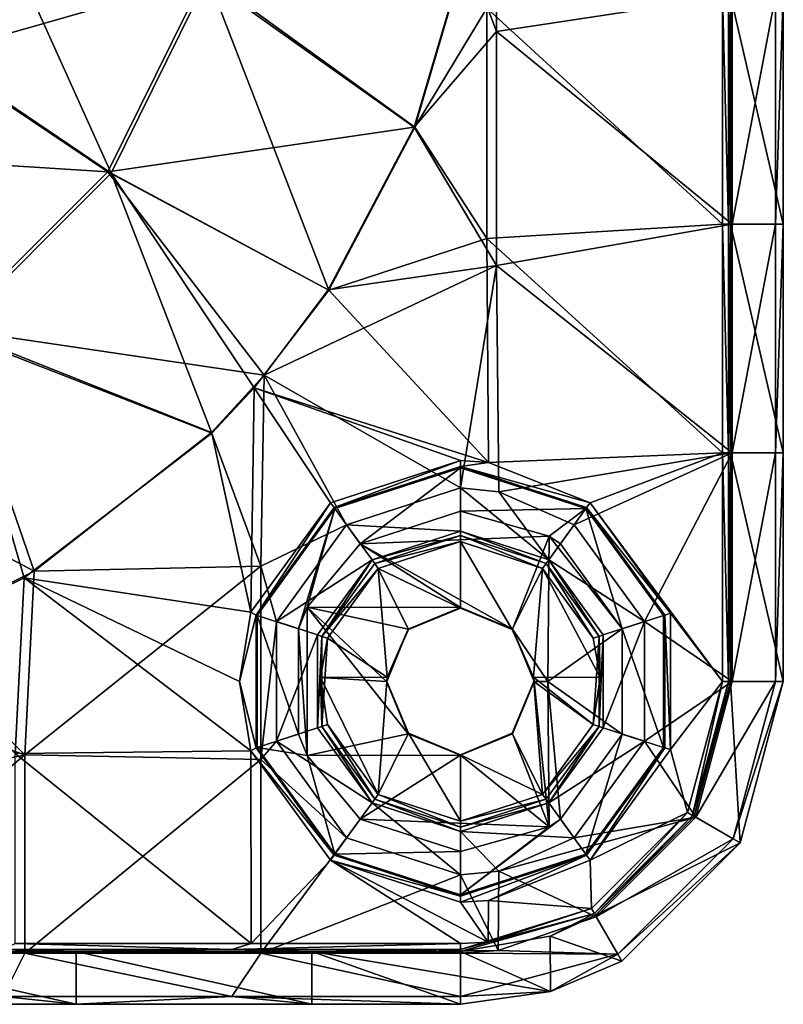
# Model space of a CAD drawing. Extents: x -85 to 85, y -85 to 85.
# Tile 9 of 14: x 59 to 85, y -85 to -51. Entities that reach past the tile are written whole.
import ezdxf

# ---------------------------------------------------------------- set-up
doc = ezdxf.new("R2010")
doc.units = 0
doc.header["$LTSCALE"] = 159.143519
for name, color, linetype in [('1', 7, 'CONTINUOUS'), ('103', 7, 'CONTINUOUS'), ('106', 7, 'CONTINUOUS'), ('11', 7, 'CONTINUOUS'), ('110', 7, 'CONTINUOUS'), ('111', 7, 'CONTINUOUS'), ('114', 7, 'CONTINUOUS'), ('118', 7, 'CONTINUOUS'), ('121', 7, 'CONTINUOUS'), ('122', 7, 'CONTINUOUS'), ('123', 7, 'CONTINUOUS'), ('129', 7, 'CONTINUOUS'), ('13', 7, 'CONTINUOUS'), ('130', 7, 'CONTINUOUS'), ('131', 7, 'CONTINUOUS'), ('2', 7, 'CONTINUOUS'), ('21', 7, 'CONTINUOUS'), ('3', 7, 'CONTINUOUS'), ('51', 7, 'CONTINUOUS'), ('52', 7, 'CONTINUOUS'), ('55', 7, 'CONTINUOUS'), ('56', 7, 'CONTINUOUS'), ('57', 7, 'CONTINUOUS'), ('68', 7, 'CONTINUOUS'), ('73', 7, 'CONTINUOUS'), ('74', 7, 'CONTINUOUS'), ('83', 7, 'CONTINUOUS'), ('84', 7, 'CONTINUOUS'), ('91', 7, 'CONTINUOUS'), ('92', 7, 'CONTINUOUS'), ('95', 7, 'CONTINUOUS'), ('96', 7, 'CONTINUOUS')]:
    doc.layers.add(name, color=color, linetype=linetype)

msp = doc.modelspace()

# ---------------------------------------------------------------- linework, layer by layer
at = {"layer": '1', "color": 7, "linetype": 'CONTINUOUS'}
for points in [[(85, -50.632), (85, -58.421), (83.2, -50.632), (85, -50.632)], [(83.2, -50.632), (85, -58.421), (83.2, -58.421), (83.2, -50.632)], [(85, -58.421), (85, -66.211), (83.2, -58.421), (85, -58.421)], [(83.2, -58.421), (85, -66.211), (83.2, -66.211), (83.2, -58.421)], [(85, -66.211), (85, -74), (83.2, -66.211), (85, -66.211)], [(83.2, -66.211), (85, -74), (83.2, -74), (83.2, -66.211)], [(70.59, -69.308), (74, -68.2), (77.022, -69.049), (70.59, -69.308)], [(75.779, -72.219), (70.59, -69.308), (77.022, -69.049), (75.779, -72.219)], [(76.974, -74), (75.779, -72.219), (77.022, -69.049), (76.974, -74)], [(76.974, -74), (77.022, -69.049), (79.516, -72.208), (76.974, -74)], [(77.022, -69.049), (77.41, -69.308), (79.516, -72.208), (77.022, -69.049)], [(70.59, -69.308), (74, -71.483), (68.778, -71.476), (70.59, -69.308)], [(75.779, -72.219), (74, -71.483), (70.59, -69.308), (75.779, -72.219)], [(68.778, -71.476), (68.778, -76.524), (68.484, -72.208), (68.778, -71.476)], [(71.483, -74), (72.221, -75.781), (68.778, -71.476), (71.483, -74)], [(68.778, -71.476), (72.221, -75.781), (68.778, -76.524), (68.778, -71.476)], [(72.221, -72.219), (71.483, -74), (68.778, -71.476), (72.221, -72.219)], [(74, -71.483), (72.221, -72.219), (68.778, -71.476), (74, -71.483)], [(68.778, -76.524), (68.484, -75.792), (68.484, -72.208), (68.778, -76.524)], [(76.517, -74), (75.779, -72.219), (76.974, -74), (76.517, -74)], [(79.516, -75.792), (76.974, -74), (79.516, -72.208), (79.516, -75.792)], [(75.779, -75.781), (76.517, -74), (77.022, -78.951), (75.779, -75.781)], [(77.022, -78.951), (76.517, -74), (76.974, -74), (77.022, -78.951)], [(77.022, -78.951), (76.974, -74), (77.41, -78.692), (77.022, -78.951)], [(77.41, -78.692), (76.974, -74), (79.516, -75.792), (77.41, -78.692)], [(81.967, -78.601), (83.2, -74), (83.526, -79.501), (81.967, -78.601)], [(83.2, -74), (85, -74), (83.526, -79.501), (83.2, -74)], [(72.221, -75.781), (74, -76.517), (68.778, -76.524), (72.221, -75.781)], [(74, -76.517), (75.779, -75.781), (77.022, -78.951), (74, -76.517)], [(68.778, -76.524), (74, -76.517), (70.59, -78.692), (68.778, -76.524)], [(70.59, -78.692), (74, -76.517), (77.022, -78.951), (70.59, -78.692)], [(74, -79.8), (70.59, -78.692), (77.022, -78.951), (74, -79.8)], [(78.601, -81.967), (81.967, -78.601), (83.526, -79.501), (78.601, -81.967)], [(79.501, -83.526), (78.601, -81.967), (83.526, -79.501), (79.501, -83.526)], [(77.055, -82.678), (78.601, -81.967), (79.501, -83.526), (77.055, -82.678)], [(77.055, -82.678), (77.074, -84.562), (74, -83.2), (77.055, -82.678)], [(77.074, -84.562), (77.055, -82.678), (79.501, -83.526), (77.074, -84.562)], [(52.873, -85), (52.873, -83.2), (60.907, -85), (52.873, -85)], [(60.907, -85), (52.873, -83.2), (60.907, -83.2), (60.907, -85)], [(60.907, -85), (60.907, -83.2), (68.94, -85), (60.907, -85)], [(68.94, -85), (60.907, -83.2), (68.94, -83.2), (68.94, -85)], [(68.94, -85), (68.94, -83.2), (74, -85), (68.94, -85)], [(74, -85), (68.94, -83.2), (77.074, -84.562), (74, -85)], [(77.074, -84.562), (68.94, -83.2), (74, -83.2), (77.074, -84.562)]]:
    msp.add_3dface(points, dxfattribs=at)
at = {"layer": '103', "color": 7, "linetype": 'CONTINUOUS'}
for points in [[(85, -58.421), (85, -50.632), (84.733, -58.421, 5.102), (85, -58.421)], [(84.733, -58.421, 5.102), (85, -50.632), (84.733, -50.632, 5.102), (84.733, -58.421, 5.102)], [(85, -66.211), (85, -58.421), (84.733, -66.211, 5.102), (85, -66.211)], [(84.733, -66.211, 5.102), (85, -58.421), (84.733, -58.421, 5.102), (84.733, -66.211, 5.102)], [(85, -74), (85, -66.211), (84.733, -74, 5.102), (85, -74)], [(84.733, -74, 5.102), (85, -66.211), (84.733, -66.211, 5.102), (84.733, -74, 5.102)]]:
    msp.add_3dface(points, dxfattribs=at)
at = {"layer": '106', "color": 7, "linetype": 'CONTINUOUS'}
for points in [[(52.873, -85), (60.907, -85), (58.421, -84.733, 5.102), (52.873, -85)], [(58.421, -84.733, 5.102), (60.907, -85), (66.211, -84.733, 5.102), (58.421, -84.733, 5.102)], [(60.907, -85), (68.94, -85), (66.211, -84.733, 5.102), (60.907, -85)], [(68.94, -85), (74, -85), (66.211, -84.733, 5.102), (68.94, -85)], [(66.211, -84.733, 5.102), (74, -85), (74, -84.733, 5.102), (66.211, -84.733, 5.102)]]:
    msp.add_3dface(points, dxfattribs=at)
at = {"layer": '11', "color": 7, "linetype": 'CONTINUOUS'}
for points in [[(56.051, -52.653, 11.025), (65.26, -50.017, 7.549), (58.301, -48.322, 11.025), (56.051, -52.653, 11.025)], [(72.429, -55.115, 6.5), (74.201, -49.098, 6.5), (65.26, -50.017, 7.549), (72.429, -55.115, 6.5)], [(61.987, -56.635, 7.549), (65.26, -50.017, 7.549), (56.051, -52.653, 11.025), (61.987, -56.635, 7.549)], [(61.987, -56.635, 7.549), (72.429, -55.115, 6.5), (65.26, -50.017, 7.549), (61.987, -56.635, 7.549)], [(52.653, -56.051, 11.025), (61.987, -56.635, 7.549), (56.051, -52.653, 11.025), (52.653, -56.051, 11.025)], [(69.499, -60.663, 6.5), (72.429, -55.115, 6.5), (61.987, -56.635, 7.549), (69.499, -60.663, 6.5)], [(56.635, -61.987, 7.549), (61.987, -56.635, 7.549), (52.653, -56.051, 11.025), (56.635, -61.987, 7.549)], [(56.635, -61.987, 7.549), (67.318, -63.571, 6.5), (61.987, -56.635, 7.549), (56.635, -61.987, 7.549)], [(67.318, -63.571, 6.5), (69.499, -60.663, 6.5), (61.987, -56.635, 7.549), (67.318, -63.571, 6.5)], [(50.017, -65.26, 7.549), (59.487, -70.243, 6.5), (56.635, -61.987, 7.549), (50.017, -65.26, 7.549)], [(65.524, -65.524, 6.5), (67.318, -63.571, 6.5), (56.635, -61.987, 7.549), (65.524, -65.524, 6.5)], [(59.487, -70.243, 6.5), (65.524, -65.524, 6.5), (56.635, -61.987, 7.549), (59.487, -70.243, 6.5)], [(55.115, -72.429, 6.5), (59.487, -70.243, 6.5), (50.017, -65.26, 7.549), (55.115, -72.429, 6.5)]]:
    msp.add_3dface(points, dxfattribs=at)
at = {"layer": '110', "color": 7, "linetype": 'CONTINUOUS'}
for points in [[(83.526, -79.501), (85, -74), (83.295, -79.366, 5.102), (83.526, -79.501)], [(85, -74), (84.733, -74, 5.102), (83.295, -79.366, 5.102), (85, -74)], [(79.366, -83.295, 5.102), (83.526, -79.501), (83.295, -79.366, 5.102), (79.366, -83.295, 5.102)], [(79.501, -83.526), (83.526, -79.501), (79.366, -83.295, 5.102), (79.501, -83.526)], [(74, -84.733, 5.102), (77.074, -84.562), (79.366, -83.295, 5.102), (74, -84.733, 5.102)], [(77.074, -84.562), (79.501, -83.526), (79.366, -83.295, 5.102), (77.074, -84.562)], [(74, -85), (77.074, -84.562), (74, -84.733, 5.102), (74, -85)]]:
    msp.add_3dface(points, dxfattribs=at)
at = {"layer": '111', "color": 7, "linetype": 'CONTINUOUS'}
for points in [[(83.2, -50.632), (83.2, -58.421), (83.132, -50.632, 3.9), (83.2, -50.632)], [(83.132, -50.632, 3.9), (83.2, -58.421), (83.132, -58.421, 3.9), (83.132, -50.632, 3.9)], [(83.2, -58.421), (83.2, -66.211), (83.132, -58.421, 3.9), (83.2, -58.421)], [(83.132, -58.421, 3.9), (83.2, -66.211), (83.132, -66.211, 3.9), (83.132, -58.421, 3.9)], [(83.2, -66.211), (83.2, -74), (83.132, -66.211, 3.9), (83.2, -66.211)], [(83.2, -74), (83.132, -74, 3.9), (83.132, -66.211, 3.9), (83.2, -74)]]:
    msp.add_3dface(points, dxfattribs=at)
at = {"layer": '114', "color": 7, "linetype": 'CONTINUOUS'}
for points in [[(60.907, -83.2), (52.873, -83.2), (58.421, -83.132, 3.9), (60.907, -83.2)], [(66.211, -83.132, 3.9), (60.907, -83.2), (58.421, -83.132, 3.9), (66.211, -83.132, 3.9)], [(68.94, -83.2), (60.907, -83.2), (66.211, -83.132, 3.9), (68.94, -83.2)], [(74, -83.132, 3.9), (68.94, -83.2), (66.211, -83.132, 3.9), (74, -83.132, 3.9)], [(74, -83.2), (68.94, -83.2), (74, -83.132, 3.9), (74, -83.2)]]:
    msp.add_3dface(points, dxfattribs=at)
at = {"layer": '118', "color": 7, "linetype": 'CONTINUOUS'}
for points in [[(83.132, -74, 3.9), (81.967, -78.601), (81.908, -78.566, 3.9), (83.132, -74, 3.9)], [(83.2, -74), (81.967, -78.601), (83.132, -74, 3.9), (83.2, -74)], [(81.908, -78.566, 3.9), (78.601, -81.967), (78.566, -81.908, 3.9), (81.908, -78.566, 3.9)], [(81.967, -78.601), (78.601, -81.967), (81.908, -78.566, 3.9), (81.967, -78.601)], [(77.055, -82.678), (74, -83.2), (78.566, -81.908, 3.9), (77.055, -82.678)], [(74, -83.2), (74, -83.132, 3.9), (78.566, -81.908, 3.9), (74, -83.2)], [(78.601, -81.967), (77.055, -82.678), (78.566, -81.908, 3.9), (78.601, -81.967)]]:
    msp.add_3dface(points, dxfattribs=at)
at = {"layer": '121', "color": 7, "linetype": 'CONTINUOUS'}
for points in [[(83.259, -50.632, 6.5), (83.259, -58.421, 6.5), (84.733, -50.632, 5.102), (83.259, -50.632, 6.5)], [(83.259, -58.421, 6.5), (84.733, -58.421, 5.102), (84.733, -50.632, 5.102), (83.259, -58.421, 6.5)], [(83.259, -58.421, 6.5), (83.259, -66.211, 6.5), (84.733, -58.421, 5.102), (83.259, -58.421, 6.5)], [(83.259, -66.211, 6.5), (84.733, -66.211, 5.102), (84.733, -58.421, 5.102), (83.259, -66.211, 6.5)], [(83.259, -66.211, 6.5), (83.259, -74, 6.5), (84.733, -66.211, 5.102), (83.259, -66.211, 6.5)], [(83.259, -74, 6.5), (84.733, -74, 5.102), (84.733, -66.211, 5.102), (83.259, -74, 6.5)]]:
    msp.add_3dface(points, dxfattribs=at)
at = {"layer": '122', "color": 7, "linetype": 'CONTINUOUS'}
for points in [[(83.259, -74, 6.5), (82.019, -78.63, 6.5), (84.733, -74, 5.102), (83.259, -74, 6.5)], [(84.733, -74, 5.102), (82.019, -78.63, 6.5), (83.295, -79.366, 5.102), (84.733, -74, 5.102)], [(82.019, -78.63, 6.5), (78.63, -82.019, 6.5), (83.295, -79.366, 5.102), (82.019, -78.63, 6.5)], [(78.63, -82.019, 6.5), (79.366, -83.295, 5.102), (83.295, -79.366, 5.102), (78.63, -82.019, 6.5)], [(78.63, -82.019, 6.5), (75.288, -83.169, 6.5), (79.366, -83.295, 5.102), (78.63, -82.019, 6.5)], [(75.288, -83.169, 6.5), (74, -83.259, 6.5), (79.366, -83.295, 5.102), (75.288, -83.169, 6.5)], [(74, -83.259, 6.5), (74, -84.733, 5.102), (79.366, -83.295, 5.102), (74, -83.259, 6.5)]]:
    msp.add_3dface(points, dxfattribs=at)
at = {"layer": '123', "color": 7, "linetype": 'CONTINUOUS'}
for points in [[(59.166, -83.259, 6.5), (51.132, -83.259, 6.5), (58.421, -84.733, 5.102), (59.166, -83.259, 6.5)], [(59.166, -83.259, 6.5), (58.421, -84.733, 5.102), (66.211, -84.733, 5.102), (59.166, -83.259, 6.5)], [(67.2, -83.259, 6.5), (59.166, -83.259, 6.5), (66.211, -84.733, 5.102), (67.2, -83.259, 6.5)], [(67.2, -83.259, 6.5), (66.211, -84.733, 5.102), (74, -84.733, 5.102), (67.2, -83.259, 6.5)], [(74, -83.259, 6.5), (67.2, -83.259, 6.5), (74, -84.733, 5.102), (74, -83.259, 6.5)]]:
    msp.add_3dface(points, dxfattribs=at)
at = {"layer": '129', "color": 7, "linetype": 'CONTINUOUS'}
for points in [[(82.928, -58.421, 4.1), (82.928, -50.632, 4.1), (83.132, -58.421, 3.9), (82.928, -58.421, 4.1)], [(82.928, -50.632, 4.1), (83.132, -50.632, 3.9), (83.132, -58.421, 3.9), (82.928, -50.632, 4.1)], [(82.928, -66.211, 4.1), (82.928, -58.421, 4.1), (83.132, -66.211, 3.9), (82.928, -66.211, 4.1)], [(82.928, -58.421, 4.1), (83.132, -58.421, 3.9), (83.132, -66.211, 3.9), (82.928, -58.421, 4.1)], [(82.928, -74, 4.1), (82.928, -66.211, 4.1), (83.132, -74, 3.9), (82.928, -74, 4.1)], [(83.132, -74, 3.9), (82.928, -66.211, 4.1), (83.132, -66.211, 3.9), (83.132, -74, 3.9)]]:
    msp.add_3dface(points, dxfattribs=at)
at = {"layer": '13', "color": 7, "linetype": 'CONTINUOUS'}
for points in [[(72.449, -55.123, 4.1), (74.224, -49.094, 4.1), (74.903, -51.061, 4.1), (72.449, -55.123, 4.1)], [(82.928, -58.421, 4.1), (74.903, -51.061, 4.1), (82.928, -50.632, 4.1), (82.928, -58.421, 4.1)], [(74.903, -58.916, 4.1), (72.449, -55.123, 4.1), (74.903, -51.061, 4.1), (74.903, -58.916, 4.1)], [(74.903, -58.916, 4.1), (74.903, -51.061, 4.1), (82.928, -58.421, 4.1), (74.903, -58.916, 4.1)], [(69.516, -60.675, 4.1), (72.449, -55.123, 4.1), (74.903, -58.916, 4.1), (69.516, -60.675, 4.1)], [(82.928, -66.211, 4.1), (74.903, -58.916, 4.1), (82.928, -58.421, 4.1), (82.928, -66.211, 4.1)], [(74.963, -66.54, 4.1), (69.516, -60.675, 4.1), (74.903, -58.916, 4.1), (74.963, -66.54, 4.1)], [(74.963, -66.54, 4.1), (74.903, -58.916, 4.1), (82.928, -66.211, 4.1), (74.963, -66.54, 4.1)], [(66.976, -64.002, 4.1), (69.516, -60.675, 4.1), (74.963, -66.54, 4.1), (66.976, -64.002, 4.1)], [(66.976, -64.002, 4.1), (66.859, -71.639, 4.1), (65.538, -65.538, 4.1), (66.976, -64.002, 4.1)], [(66.859, -71.639, 4.1), (66.976, -64.002, 4.1), (69.579, -67.915, 4.1), (66.859, -71.639, 4.1)], [(69.579, -67.915, 4.1), (66.976, -64.002, 4.1), (74, -66.478, 4.1), (69.579, -67.915, 4.1)], [(74, -66.478, 4.1), (66.976, -64.002, 4.1), (74.963, -66.54, 4.1), (74, -66.478, 4.1)], [(66.859, -71.639, 4.1), (59.142, -70.471, 4.1), (65.538, -65.538, 4.1), (66.859, -71.639, 4.1)], [(78.421, -67.915, 4.1), (74.963, -66.54, 4.1), (82.928, -66.211, 4.1), (78.421, -67.915, 4.1)], [(82.928, -74, 4.1), (78.421, -67.915, 4.1), (82.928, -66.211, 4.1), (82.928, -74, 4.1)], [(81.153, -71.676, 4.1), (78.421, -67.915, 4.1), (82.928, -74, 4.1), (81.153, -71.676, 4.1)], [(58.835, -76.457, 4.1), (55.123, -72.449, 4.1), (59.142, -70.471, 4.1), (58.835, -76.457, 4.1)], [(58.835, -76.457, 4.1), (59.142, -70.471, 4.1), (66.859, -76.361, 4.1), (58.835, -76.457, 4.1)], [(59.142, -70.471, 4.1), (66.859, -71.639, 4.1), (66.478, -74, 4.1), (59.142, -70.471, 4.1)], [(66.859, -76.361, 4.1), (59.142, -70.471, 4.1), (66.478, -74, 4.1), (66.859, -76.361, 4.1)], [(81.153, -76.324, 4.1), (81.153, -71.676, 4.1), (82.928, -74, 4.1), (81.153, -76.324, 4.1)], [(81.732, -78.464, 4.1), (81.153, -76.324, 4.1), (82.928, -74, 4.1), (81.732, -78.464, 4.1)], [(66.869, -82.928, 4.1), (58.835, -76.457, 4.1), (66.859, -76.361, 4.1), (66.869, -82.928, 4.1)], [(58.835, -82.928, 4.1), (58.835, -76.457, 4.1), (66.869, -82.928, 4.1), (58.835, -82.928, 4.1)], [(66.869, -82.928, 4.1), (66.859, -76.361, 4.1), (69.579, -80.085, 4.1), (66.869, -82.928, 4.1)], [(78.421, -80.085, 4.1), (81.153, -76.324, 4.1), (81.732, -78.464, 4.1), (78.421, -80.085, 4.1)], [(78.464, -81.732, 4.1), (78.421, -80.085, 4.1), (81.732, -78.464, 4.1), (78.464, -81.732, 4.1)], [(66.869, -82.928, 4.1), (69.579, -80.085, 4.1), (74, -82.928, 4.1), (66.869, -82.928, 4.1)], [(74, -81.522, 4.1), (74.944, -82.878, 4.1), (69.579, -80.085, 4.1), (74, -81.522, 4.1)], [(69.579, -80.085, 4.1), (74.944, -82.878, 4.1), (74, -82.928, 4.1), (69.579, -80.085, 4.1)], [(74.963, -81.46, 4.1), (78.421, -80.085, 4.1), (78.464, -81.732, 4.1), (74.963, -81.46, 4.1)], [(74.963, -81.46, 4.1), (74.944, -82.878, 4.1), (74, -81.522, 4.1), (74.963, -81.46, 4.1)], [(74.944, -82.878, 4.1), (74.963, -81.46, 4.1), (78.464, -81.732, 4.1), (74.944, -82.878, 4.1)]]:
    msp.add_3dface(points, dxfattribs=at)
at = {"layer": '130', "color": 7, "linetype": 'CONTINUOUS'}
for points in [[(81.732, -78.464, 4.1), (82.928, -74, 4.1), (81.908, -78.566, 3.9), (81.732, -78.464, 4.1)], [(82.928, -74, 4.1), (83.132, -74, 3.9), (81.908, -78.566, 3.9), (82.928, -74, 4.1)], [(78.464, -81.732, 4.1), (81.732, -78.464, 4.1), (78.566, -81.908, 3.9), (78.464, -81.732, 4.1)], [(81.732, -78.464, 4.1), (81.908, -78.566, 3.9), (78.566, -81.908, 3.9), (81.732, -78.464, 4.1)], [(74.944, -82.878, 4.1), (78.464, -81.732, 4.1), (74, -83.132, 3.9), (74.944, -82.878, 4.1)], [(74, -83.132, 3.9), (78.464, -81.732, 4.1), (78.566, -81.908, 3.9), (74, -83.132, 3.9)], [(74, -82.928, 4.1), (74.944, -82.878, 4.1), (74, -83.132, 3.9), (74, -82.928, 4.1)]]:
    msp.add_3dface(points, dxfattribs=at)
at = {"layer": '131', "color": 7, "linetype": 'CONTINUOUS'}
for points in [[(58.835, -82.928, 4.1), (66.211, -83.132, 3.9), (58.421, -83.132, 3.9), (58.835, -82.928, 4.1)], [(58.835, -82.928, 4.1), (66.869, -82.928, 4.1), (66.211, -83.132, 3.9), (58.835, -82.928, 4.1)], [(66.869, -82.928, 4.1), (74, -82.928, 4.1), (66.211, -83.132, 3.9), (66.869, -82.928, 4.1)], [(74, -82.928, 4.1), (74, -83.132, 3.9), (66.211, -83.132, 3.9), (74, -82.928, 4.1)]]:
    msp.add_3dface(points, dxfattribs=at)
at = {"layer": '2', "color": 7, "linetype": 'CONTINUOUS'}
for points in [[(75.234, -51.855, 6.5), (75.234, -43.877, 6.5), (74.201, -49.098, 6.5), (75.234, -51.855, 6.5)], [(75.234, -43.877, 6.5), (75.234, -51.855, 6.5), (83.259, -50.632, 6.5), (75.234, -43.877, 6.5)], [(72.429, -55.115, 6.5), (75.234, -51.855, 6.5), (74.201, -49.098, 6.5), (72.429, -55.115, 6.5)], [(83.259, -50.632, 6.5), (75.234, -51.855, 6.5), (83.259, -58.421, 6.5), (83.259, -50.632, 6.5)], [(75.234, -59.833, 6.5), (75.234, -51.855, 6.5), (72.429, -55.115, 6.5), (75.234, -59.833, 6.5)], [(75.234, -51.855, 6.5), (75.234, -59.833, 6.5), (83.259, -58.421, 6.5), (75.234, -51.855, 6.5)], [(69.499, -60.663, 6.5), (75.234, -59.833, 6.5), (72.429, -55.115, 6.5), (69.499, -60.663, 6.5)], [(83.259, -58.421, 6.5), (75.234, -59.833, 6.5), (83.259, -66.211, 6.5), (83.259, -58.421, 6.5)], [(74, -67.409, 6.5), (75.234, -59.833, 6.5), (67.318, -63.571, 6.5), (74, -67.409, 6.5)], [(67.318, -63.571, 6.5), (75.234, -59.833, 6.5), (69.499, -60.663, 6.5), (67.318, -63.571, 6.5)], [(75.309, -67.541, 6.5), (75.234, -59.833, 6.5), (74, -67.409, 6.5), (75.309, -67.541, 6.5)], [(75.234, -59.833, 6.5), (75.309, -67.541, 6.5), (83.259, -66.211, 6.5), (75.234, -59.833, 6.5)], [(67.2, -70.07, 6.5), (67.318, -63.571, 6.5), (65.524, -65.524, 6.5), (67.2, -70.07, 6.5)], [(67.2, -70.07, 6.5), (70.126, -68.668, 6.5), (67.318, -63.571, 6.5), (67.2, -70.07, 6.5)], [(70.126, -68.668, 6.5), (74, -67.409, 6.5), (67.318, -63.571, 6.5), (70.126, -68.668, 6.5)], [(59.487, -70.243, 6.5), (67.2, -70.07, 6.5), (65.524, -65.524, 6.5), (59.487, -70.243, 6.5)], [(83.259, -66.211, 6.5), (75.309, -67.541, 6.5), (77.874, -68.668, 6.5), (83.259, -66.211, 6.5)], [(80.268, -71.964, 6.5), (83.259, -66.211, 6.5), (77.874, -68.668, 6.5), (80.268, -71.964, 6.5)], [(83.259, -74, 6.5), (83.259, -66.211, 6.5), (80.268, -71.964, 6.5), (83.259, -74, 6.5)], [(67.732, -71.964, 6.5), (70.126, -68.668, 6.5), (67.2, -70.07, 6.5), (67.732, -71.964, 6.5)], [(67.2, -76.664, 6.5), (67.2, -70.07, 6.5), (59.166, -76.501, 6.5), (67.2, -76.664, 6.5)], [(67.2, -70.07, 6.5), (59.487, -70.243, 6.5), (59.166, -76.501, 6.5), (67.2, -70.07, 6.5)], [(67.2, -76.664, 6.5), (67.732, -71.964, 6.5), (67.2, -70.07, 6.5), (67.2, -76.664, 6.5)], [(59.487, -70.243, 6.5), (55.115, -72.429, 6.5), (59.166, -76.501, 6.5), (59.487, -70.243, 6.5)], [(67.732, -76.036, 6.5), (67.732, -71.964, 6.5), (67.2, -76.664, 6.5), (67.732, -76.036, 6.5)], [(80.268, -76.036, 6.5), (83.259, -74, 6.5), (80.268, -71.964, 6.5), (80.268, -76.036, 6.5)], [(55.115, -72.429, 6.5), (51.112, -73.752, 6.5), (59.166, -76.501, 6.5), (55.115, -72.429, 6.5)], [(51.112, -73.752, 6.5), (51.132, -78.234, 6.5), (59.166, -76.501, 6.5), (51.112, -73.752, 6.5)], [(82.019, -78.63, 6.5), (83.259, -74, 6.5), (80.268, -76.036, 6.5), (82.019, -78.63, 6.5)], [(70.126, -79.332, 6.5), (67.732, -76.036, 6.5), (67.2, -76.664, 6.5), (70.126, -79.332, 6.5)], [(77.874, -79.332, 6.5), (82.019, -78.63, 6.5), (80.268, -76.036, 6.5), (77.874, -79.332, 6.5)], [(51.132, -78.234, 6.5), (51.132, -83.259, 6.5), (59.166, -76.501, 6.5), (51.132, -78.234, 6.5)], [(59.166, -76.501, 6.5), (51.132, -83.259, 6.5), (59.166, -83.259, 6.5), (59.166, -76.501, 6.5)], [(67.2, -76.664, 6.5), (59.166, -76.501, 6.5), (59.166, -83.259, 6.5), (67.2, -76.664, 6.5)], [(67.2, -83.259, 6.5), (67.2, -76.664, 6.5), (59.166, -83.259, 6.5), (67.2, -83.259, 6.5)], [(67.2, -83.259, 6.5), (70.126, -79.332, 6.5), (67.2, -76.664, 6.5), (67.2, -83.259, 6.5)], [(82.019, -78.63, 6.5), (75.309, -80.459, 6.5), (78.63, -82.019, 6.5), (82.019, -78.63, 6.5)], [(75.309, -80.459, 6.5), (82.019, -78.63, 6.5), (77.874, -79.332, 6.5), (75.309, -80.459, 6.5)], [(74, -80.591, 6.5), (70.126, -79.332, 6.5), (67.2, -83.259, 6.5), (74, -80.591, 6.5)], [(75.309, -80.459, 6.5), (74, -80.591, 6.5), (75.288, -83.169, 6.5), (75.309, -80.459, 6.5)], [(75.309, -80.459, 6.5), (75.288, -83.169, 6.5), (78.63, -82.019, 6.5), (75.309, -80.459, 6.5)], [(75.288, -83.169, 6.5), (74, -80.591, 6.5), (67.2, -83.259, 6.5), (75.288, -83.169, 6.5)], [(74, -83.259, 6.5), (75.288, -83.169, 6.5), (67.2, -83.259, 6.5), (74, -83.259, 6.5)]]:
    msp.add_3dface(points, dxfattribs=at)
at = {"layer": '21', "color": 7, "linetype": 'CONTINUOUS'}
for points in [[(58.282, -48.218, 8.165), (62.103, -56.69, 5.027), (56.036, -52.586, 8.165), (58.282, -48.218, 8.165)], [(65.394, -50.01, 5.027), (62.103, -56.69, 5.027), (58.282, -48.218, 8.165), (65.394, -50.01, 5.027)], [(74.224, -49.094, 4.1), (72.449, -55.123, 4.1), (65.394, -50.01, 5.027), (74.224, -49.094, 4.1)], [(65.394, -50.01, 5.027), (69.516, -60.675, 4.1), (62.103, -56.69, 5.027), (65.394, -50.01, 5.027)], [(72.449, -55.123, 4.1), (69.516, -60.675, 4.1), (65.394, -50.01, 5.027), (72.449, -55.123, 4.1)], [(62.103, -56.69, 5.027), (56.69, -62.103, 5.027), (56.036, -52.586, 8.165), (62.103, -56.69, 5.027)], [(62.103, -56.69, 5.027), (65.538, -65.538, 4.1), (56.69, -62.103, 5.027), (62.103, -56.69, 5.027)], [(69.516, -60.675, 4.1), (66.976, -64.002, 4.1), (62.103, -56.69, 5.027), (69.516, -60.675, 4.1)], [(66.976, -64.002, 4.1), (65.538, -65.538, 4.1), (62.103, -56.69, 5.027), (66.976, -64.002, 4.1)], [(59.142, -70.471, 4.1), (55.123, -72.449, 4.1), (56.69, -62.103, 5.027), (59.142, -70.471, 4.1)], [(65.538, -65.538, 4.1), (59.142, -70.471, 4.1), (56.69, -62.103, 5.027), (65.538, -65.538, 4.1)]]:
    msp.add_3dface(points, dxfattribs=at)
at = {"layer": '3', "color": 7, "linetype": 'CONTINUOUS'}
for points in [[(71.201, -70.148, 2), (74, -71.5, 2), (74, -69.238, 2), (71.201, -70.148, 2)], [(74, -71.5, 2), (75.767, -72.232, 2), (74, -69.238, 2), (74, -71.5, 2)], [(74, -69.238, 2), (75.767, -72.232, 2), (76.799, -70.148, 2), (74, -69.238, 2)], [(69.472, -72.528, 2), (71.504, -73.858, 2), (71.201, -70.148, 2), (69.472, -72.528, 2)], [(71.504, -73.858, 2), (72.233, -72.232, 2), (71.201, -70.148, 2), (71.504, -73.858, 2)], [(72.233, -72.232, 2), (74, -71.5, 2), (71.201, -70.148, 2), (72.233, -72.232, 2)], [(75.767, -72.232, 2), (76.496, -73.858, 2), (76.799, -70.148, 2), (75.767, -72.232, 2)], [(76.496, -73.858, 2), (78.76, -73.871, 2), (76.799, -70.148, 2), (76.496, -73.858, 2)], [(76.799, -70.148, 2), (78.76, -73.871, 2), (78.528, -72.528, 2), (76.799, -70.148, 2)], [(69.24, -73.871, 2), (71.504, -73.858, 2), (69.472, -72.528, 2), (69.24, -73.871, 2)], [(71.504, -73.858, 2), (69.24, -73.871, 2), (71.5, -74, 2), (71.504, -73.858, 2)], [(69.472, -75.472, 2), (71.201, -77.852, 2), (69.24, -73.871, 2), (69.472, -75.472, 2)], [(69.24, -73.871, 2), (71.201, -77.852, 2), (71.5, -74, 2), (69.24, -73.871, 2)], [(71.5, -74, 2), (71.201, -77.852, 2), (72.233, -75.768, 2), (71.5, -74, 2)], [(76.799, -77.852, 2), (76.5, -74, 2), (75.767, -75.768, 2), (76.799, -77.852, 2)], [(76.496, -73.858, 2), (76.5, -74, 2), (78.528, -75.472, 2), (76.496, -73.858, 2)], [(78.76, -73.871, 2), (76.496, -73.858, 2), (78.528, -75.472, 2), (78.76, -73.871, 2)], [(78.528, -75.472, 2), (76.5, -74, 2), (76.799, -77.852, 2), (78.528, -75.472, 2)], [(71.201, -77.852, 2), (74, -78.762, 2), (72.233, -75.768, 2), (71.201, -77.852, 2)], [(72.233, -75.768, 2), (74, -78.762, 2), (74, -76.5, 2), (72.233, -75.768, 2)], [(74, -76.5, 2), (76.799, -77.852, 2), (75.767, -75.768, 2), (74, -76.5, 2)], [(74, -78.762, 2), (76.799, -77.852, 2), (74, -76.5, 2), (74, -78.762, 2)]]:
    msp.add_3dface(points, dxfattribs=at)
at = {"layer": '51', "color": 7, "linetype": 'CONTINUOUS'}
for points in [[(72.221, -72.219), (74, -71.483), (72.233, -72.232, 2), (72.221, -72.219)], [(74, -71.483), (74, -71.5, 2), (72.233, -72.232, 2), (74, -71.483)], [(74, -71.483), (75.779, -72.219), (74, -71.5, 2), (74, -71.483)], [(75.779, -72.219), (75.767, -72.232, 2), (74, -71.5, 2), (75.779, -72.219)], [(71.483, -74), (72.221, -72.219), (71.5, -74, 2), (71.483, -74)], [(72.221, -72.219), (71.504, -73.858, 2), (71.5, -74, 2), (72.221, -72.219)], [(71.504, -73.858, 2), (72.221, -72.219), (72.233, -72.232, 2), (71.504, -73.858, 2)], [(75.779, -72.219), (76.496, -73.858, 2), (75.767, -72.232, 2), (75.779, -72.219)], [(75.779, -72.219), (76.517, -74), (76.496, -73.858, 2), (75.779, -72.219)], [(76.517, -74), (76.5, -74, 2), (76.496, -73.858, 2), (76.517, -74)]]:
    msp.add_3dface(points, dxfattribs=at)
at = {"layer": '52', "color": 7, "linetype": 'CONTINUOUS'}
for points in [[(72.221, -75.781), (71.483, -74), (72.233, -75.768, 2), (72.221, -75.781)], [(71.483, -74), (71.5, -74, 2), (72.233, -75.768, 2), (71.483, -74)], [(76.5, -74, 2), (75.779, -75.781), (75.767, -75.768, 2), (76.5, -74, 2)], [(76.517, -74), (75.779, -75.781), (76.5, -74, 2), (76.517, -74)], [(72.221, -75.781), (72.233, -75.768, 2), (74, -76.5, 2), (72.221, -75.781)], [(74, -76.517), (72.221, -75.781), (74, -76.5, 2), (74, -76.517)], [(75.779, -75.781), (74, -76.517), (75.767, -75.768, 2), (75.779, -75.781)], [(74, -76.517), (74, -76.5, 2), (75.767, -75.768, 2), (74, -76.517)]]:
    msp.add_3dface(points, dxfattribs=at)
at = {"layer": '55', "color": 7, "linetype": 'CONTINUOUS'}
for points in [[(77.008, -69.86, 5.102), (74, -68.883, 5.102), (76.918, -69.983, 2.193), (77.008, -69.86, 5.102)], [(76.918, -69.983, 2.193), (74, -68.883, 5.102), (74, -69.035, 2.193), (76.918, -69.983, 2.193)], [(78.722, -72.466, 2.193), (77.008, -69.86, 5.102), (76.918, -69.983, 2.193), (78.722, -72.466, 2.193)], [(78.867, -72.419, 5.102), (77.008, -69.86, 5.102), (78.722, -72.466, 2.193), (78.867, -72.419, 5.102)], [(78.867, -75.581, 5.102), (78.867, -72.419, 5.102), (78.722, -75.534, 2.193), (78.867, -75.581, 5.102)], [(78.722, -75.534, 2.193), (78.867, -72.419, 5.102), (78.722, -72.466, 2.193), (78.722, -75.534, 2.193)], [(76.918, -78.017, 2.193), (77.008, -78.14, 5.102), (78.722, -75.534, 2.193), (76.918, -78.017, 2.193)], [(77.008, -78.14, 5.102), (78.867, -75.581, 5.102), (78.722, -75.534, 2.193), (77.008, -78.14, 5.102)], [(74, -78.965, 2.193), (77.008, -78.14, 5.102), (76.918, -78.017, 2.193), (74, -78.965, 2.193)], [(74, -79.117, 5.102), (77.008, -78.14, 5.102), (74, -78.965, 2.193), (74, -79.117, 5.102)]]:
    msp.add_3dface(points, dxfattribs=at)
at = {"layer": '56', "color": 7, "linetype": 'CONTINUOUS'}
for points in [[(74, -69.035, 2.193), (74, -68.883, 5.102), (70.992, -69.86, 5.102), (74, -69.035, 2.193)], [(74, -69.035, 2.193), (70.992, -69.86, 5.102), (71.082, -69.983, 2.193), (74, -69.035, 2.193)], [(70.992, -69.86, 5.102), (69.133, -72.419, 5.102), (69.278, -72.466, 2.193), (70.992, -69.86, 5.102)], [(71.082, -69.983, 2.193), (70.992, -69.86, 5.102), (69.278, -72.466, 2.193), (71.082, -69.983, 2.193)], [(69.133, -72.419, 5.102), (69.133, -75.581, 5.102), (69.278, -72.466, 2.193), (69.133, -72.419, 5.102)], [(69.278, -72.466, 2.193), (69.133, -75.581, 5.102), (69.278, -75.534, 2.193), (69.278, -72.466, 2.193)], [(69.133, -75.581, 5.102), (70.992, -78.14, 5.102), (69.278, -75.534, 2.193), (69.133, -75.581, 5.102)], [(69.278, -75.534, 2.193), (70.992, -78.14, 5.102), (71.082, -78.017, 2.193), (69.278, -75.534, 2.193)], [(70.992, -78.14, 5.102), (74, -79.117, 5.102), (71.082, -78.017, 2.193), (70.992, -78.14, 5.102)], [(74, -79.117, 5.102), (74, -78.965, 2.193), (71.082, -78.017, 2.193), (74, -79.117, 5.102)]]:
    msp.add_3dface(points, dxfattribs=at)
at = {"layer": '57', "color": 7, "linetype": 'CONTINUOUS'}
for points in [[(78.301, -68.08, 3.9), (74, -66.725, 1.45), (74, -66.682, 3.9), (78.301, -68.08, 3.9)], [(78.276, -68.114, 1.45), (74, -66.725, 1.45), (78.301, -68.08, 3.9), (78.276, -68.114, 1.45)], [(80.96, -71.739, 3.9), (78.276, -68.114, 1.45), (78.301, -68.08, 3.9), (80.96, -71.739, 3.9)], [(80.919, -71.752, 1.45), (78.276, -68.114, 1.45), (80.96, -71.739, 3.9), (80.919, -71.752, 1.45)], [(80.96, -76.261, 3.9), (80.919, -71.752, 1.45), (80.96, -71.739, 3.9), (80.96, -76.261, 3.9)], [(80.919, -76.248, 1.45), (80.919, -71.752, 1.45), (80.96, -76.261, 3.9), (80.919, -76.248, 1.45)], [(78.276, -79.886, 1.45), (80.919, -76.248, 1.45), (78.301, -79.92, 3.9), (78.276, -79.886, 1.45)], [(78.301, -79.92, 3.9), (80.919, -76.248, 1.45), (80.96, -76.261, 3.9), (78.301, -79.92, 3.9)], [(74, -81.275, 1.45), (78.276, -79.886, 1.45), (74, -81.318, 3.9), (74, -81.275, 1.45)], [(74, -81.318, 3.9), (78.276, -79.886, 1.45), (78.301, -79.92, 3.9), (74, -81.318, 3.9)]]:
    msp.add_3dface(points, dxfattribs=at)
at = {"layer": '68', "color": 7, "linetype": 'CONTINUOUS'}
for points in [[(74, -66.682, 3.9), (69.724, -68.114, 1.45), (69.699, -68.08, 3.9), (74, -66.682, 3.9)], [(74, -66.682, 3.9), (74, -66.725, 1.45), (69.724, -68.114, 1.45), (74, -66.682, 3.9)], [(69.699, -68.08, 3.9), (67.081, -71.752, 1.45), (67.04, -71.739, 3.9), (69.699, -68.08, 3.9)], [(69.724, -68.114, 1.45), (67.081, -71.752, 1.45), (69.699, -68.08, 3.9), (69.724, -68.114, 1.45)], [(67.081, -71.752, 1.45), (67.081, -76.248, 1.45), (67.04, -71.739, 3.9), (67.081, -71.752, 1.45)], [(67.04, -71.739, 3.9), (67.081, -76.248, 1.45), (67.04, -76.261, 3.9), (67.04, -71.739, 3.9)], [(67.081, -76.248, 1.45), (69.724, -79.886, 1.45), (67.04, -76.261, 3.9), (67.081, -76.248, 1.45)], [(67.04, -76.261, 3.9), (69.724, -79.886, 1.45), (69.699, -79.92, 3.9), (67.04, -76.261, 3.9)], [(69.724, -79.886, 1.45), (74, -81.275, 1.45), (69.699, -79.92, 3.9), (69.724, -79.886, 1.45)], [(74, -81.275, 1.45), (74, -81.318, 3.9), (69.699, -79.92, 3.9), (74, -81.275, 1.45)]]:
    msp.add_3dface(points, dxfattribs=at)
at = {"layer": '73', "color": 7, "linetype": 'CONTINUOUS'}
for points in [[(75.309, -67.541, 6.5), (74, -67.409, 6.5), (77.008, -69.86, 5.102), (75.309, -67.541, 6.5)], [(74, -67.409, 6.5), (74, -68.883, 5.102), (77.008, -69.86, 5.102), (74, -67.409, 6.5)], [(77.874, -68.668, 6.5), (75.309, -67.541, 6.5), (77.008, -69.86, 5.102), (77.874, -68.668, 6.5)], [(80.268, -71.964, 6.5), (77.874, -68.668, 6.5), (77.008, -69.86, 5.102), (80.268, -71.964, 6.5)], [(80.268, -71.964, 6.5), (77.008, -69.86, 5.102), (78.867, -72.419, 5.102), (80.268, -71.964, 6.5)], [(80.268, -76.036, 6.5), (80.268, -71.964, 6.5), (78.867, -75.581, 5.102), (80.268, -76.036, 6.5)], [(80.268, -71.964, 6.5), (78.867, -72.419, 5.102), (78.867, -75.581, 5.102), (80.268, -71.964, 6.5)], [(80.268, -76.036, 6.5), (78.867, -75.581, 5.102), (77.008, -78.14, 5.102), (80.268, -76.036, 6.5)], [(77.874, -79.332, 6.5), (80.268, -76.036, 6.5), (77.008, -78.14, 5.102), (77.874, -79.332, 6.5)], [(77.874, -79.332, 6.5), (77.008, -78.14, 5.102), (74, -79.117, 5.102), (77.874, -79.332, 6.5)], [(74, -80.591, 6.5), (75.309, -80.459, 6.5), (74, -79.117, 5.102), (74, -80.591, 6.5)], [(75.309, -80.459, 6.5), (77.874, -79.332, 6.5), (74, -79.117, 5.102), (75.309, -80.459, 6.5)]]:
    msp.add_3dface(points, dxfattribs=at)
at = {"layer": '74', "color": 7, "linetype": 'CONTINUOUS'}
for points in [[(74, -67.409, 6.5), (70.126, -68.668, 6.5), (74, -68.883, 5.102), (74, -67.409, 6.5)], [(70.126, -68.668, 6.5), (67.732, -71.964, 6.5), (70.992, -69.86, 5.102), (70.126, -68.668, 6.5)], [(74, -68.883, 5.102), (70.126, -68.668, 6.5), (70.992, -69.86, 5.102), (74, -68.883, 5.102)], [(67.732, -71.964, 6.5), (69.133, -72.419, 5.102), (70.992, -69.86, 5.102), (67.732, -71.964, 6.5)], [(67.732, -71.964, 6.5), (67.732, -76.036, 6.5), (69.133, -72.419, 5.102), (67.732, -71.964, 6.5)], [(67.732, -76.036, 6.5), (69.133, -75.581, 5.102), (69.133, -72.419, 5.102), (67.732, -76.036, 6.5)], [(67.732, -76.036, 6.5), (70.992, -78.14, 5.102), (69.133, -75.581, 5.102), (67.732, -76.036, 6.5)], [(67.732, -76.036, 6.5), (70.126, -79.332, 6.5), (70.992, -78.14, 5.102), (67.732, -76.036, 6.5)], [(70.126, -79.332, 6.5), (74, -80.591, 6.5), (70.992, -78.14, 5.102), (70.126, -79.332, 6.5)], [(74, -80.591, 6.5), (74, -79.117, 5.102), (70.992, -78.14, 5.102), (74, -80.591, 6.5)]]:
    msp.add_3dface(points, dxfattribs=at)
at = {"layer": '83', "color": 7, "linetype": 'CONTINUOUS'}
for points in [[(74, -66.725, 1.45), (70.59, -69.308), (69.724, -68.114, 1.45), (74, -66.725, 1.45)], [(74, -68.2), (70.59, -69.308), (74, -66.725, 1.45), (74, -68.2)], [(68.484, -72.208), (67.081, -71.752, 1.45), (69.724, -68.114, 1.45), (68.484, -72.208)], [(68.778, -71.476), (68.484, -72.208), (69.724, -68.114, 1.45), (68.778, -71.476)], [(70.59, -69.308), (68.778, -71.476), (69.724, -68.114, 1.45), (70.59, -69.308)], [(68.484, -72.208), (68.484, -75.792), (67.081, -71.752, 1.45), (68.484, -72.208)], [(68.484, -75.792), (67.081, -76.248, 1.45), (67.081, -71.752, 1.45), (68.484, -75.792)], [(68.484, -75.792), (68.778, -76.524), (67.081, -76.248, 1.45), (68.484, -75.792)], [(68.778, -76.524), (69.724, -79.886, 1.45), (67.081, -76.248, 1.45), (68.778, -76.524)], [(68.778, -76.524), (70.59, -78.692), (69.724, -79.886, 1.45), (68.778, -76.524)], [(70.59, -78.692), (74, -79.8), (69.724, -79.886, 1.45), (70.59, -78.692)], [(74, -79.8), (74, -81.275, 1.45), (69.724, -79.886, 1.45), (74, -79.8)]]:
    msp.add_3dface(points, dxfattribs=at)
at = {"layer": '84', "color": 7, "linetype": 'CONTINUOUS'}
for points in [[(74, -68.2), (74, -66.725, 1.45), (78.276, -68.114, 1.45), (74, -68.2)], [(77.022, -69.049), (74, -68.2), (78.276, -68.114, 1.45), (77.022, -69.049)], [(77.41, -69.308), (77.022, -69.049), (78.276, -68.114, 1.45), (77.41, -69.308)], [(79.516, -72.208), (77.41, -69.308), (78.276, -68.114, 1.45), (79.516, -72.208)], [(79.516, -72.208), (78.276, -68.114, 1.45), (80.919, -71.752, 1.45), (79.516, -72.208)], [(79.516, -72.208), (80.919, -71.752, 1.45), (80.919, -76.248, 1.45), (79.516, -72.208)], [(79.516, -75.792), (79.516, -72.208), (80.919, -76.248, 1.45), (79.516, -75.792)], [(77.41, -78.692), (79.516, -75.792), (78.276, -79.886, 1.45), (77.41, -78.692)], [(79.516, -75.792), (80.919, -76.248, 1.45), (78.276, -79.886, 1.45), (79.516, -75.792)], [(77.022, -78.951), (77.41, -78.692), (74, -81.275, 1.45), (77.022, -78.951)], [(77.41, -78.692), (78.276, -79.886, 1.45), (74, -81.275, 1.45), (77.41, -78.692)], [(74, -79.8), (77.022, -78.951), (74, -81.275, 1.45), (74, -79.8)]]:
    msp.add_3dface(points, dxfattribs=at)
at = {"layer": '91', "color": 7, "linetype": 'CONTINUOUS'}
for points in [[(69.579, -67.915, 4.1), (74, -66.478, 4.1), (69.699, -68.08, 3.9), (69.579, -67.915, 4.1)], [(74, -66.478, 4.1), (74, -66.682, 3.9), (69.699, -68.08, 3.9), (74, -66.478, 4.1)], [(66.859, -71.639, 4.1), (69.579, -67.915, 4.1), (67.04, -71.739, 3.9), (66.859, -71.639, 4.1)], [(69.579, -67.915, 4.1), (69.699, -68.08, 3.9), (67.04, -71.739, 3.9), (69.579, -67.915, 4.1)], [(66.478, -74, 4.1), (66.859, -71.639, 4.1), (67.04, -71.739, 3.9), (66.478, -74, 4.1)], [(66.478, -74, 4.1), (67.04, -71.739, 3.9), (67.04, -76.261, 3.9), (66.478, -74, 4.1)], [(66.859, -76.361, 4.1), (66.478, -74, 4.1), (67.04, -76.261, 3.9), (66.859, -76.361, 4.1)], [(66.859, -76.361, 4.1), (67.04, -76.261, 3.9), (69.699, -79.92, 3.9), (66.859, -76.361, 4.1)], [(69.579, -80.085, 4.1), (66.859, -76.361, 4.1), (69.699, -79.92, 3.9), (69.579, -80.085, 4.1)], [(74, -81.318, 3.9), (69.579, -80.085, 4.1), (69.699, -79.92, 3.9), (74, -81.318, 3.9)], [(74, -81.522, 4.1), (69.579, -80.085, 4.1), (74, -81.318, 3.9), (74, -81.522, 4.1)]]:
    msp.add_3dface(points, dxfattribs=at)
at = {"layer": '92', "color": 7, "linetype": 'CONTINUOUS'}
for points in [[(74, -66.478, 4.1), (74.963, -66.54, 4.1), (74, -66.682, 3.9), (74, -66.478, 4.1)], [(74.963, -66.54, 4.1), (78.421, -67.915, 4.1), (74, -66.682, 3.9), (74.963, -66.54, 4.1)], [(78.421, -67.915, 4.1), (78.301, -68.08, 3.9), (74, -66.682, 3.9), (78.421, -67.915, 4.1)], [(78.421, -67.915, 4.1), (81.153, -71.676, 4.1), (78.301, -68.08, 3.9), (78.421, -67.915, 4.1)], [(81.153, -71.676, 4.1), (80.96, -71.739, 3.9), (78.301, -68.08, 3.9), (81.153, -71.676, 4.1)], [(81.153, -71.676, 4.1), (81.153, -76.324, 4.1), (80.96, -71.739, 3.9), (81.153, -71.676, 4.1)], [(81.153, -76.324, 4.1), (80.96, -76.261, 3.9), (80.96, -71.739, 3.9), (81.153, -76.324, 4.1)], [(78.421, -80.085, 4.1), (78.301, -79.92, 3.9), (80.96, -76.261, 3.9), (78.421, -80.085, 4.1)], [(81.153, -76.324, 4.1), (78.421, -80.085, 4.1), (80.96, -76.261, 3.9), (81.153, -76.324, 4.1)], [(74.963, -81.46, 4.1), (74, -81.522, 4.1), (78.301, -79.92, 3.9), (74.963, -81.46, 4.1)], [(74, -81.522, 4.1), (74, -81.318, 3.9), (78.301, -79.92, 3.9), (74, -81.522, 4.1)], [(78.421, -80.085, 4.1), (74.963, -81.46, 4.1), (78.301, -79.92, 3.9), (78.421, -80.085, 4.1)]]:
    msp.add_3dface(points, dxfattribs=at)
at = {"layer": '95', "color": 7, "linetype": 'CONTINUOUS'}
for points in [[(74, -69.238, 2), (74, -69.035, 2.193), (71.082, -69.983, 2.193), (74, -69.238, 2)], [(71.201, -70.148, 2), (74, -69.238, 2), (71.082, -69.983, 2.193), (71.201, -70.148, 2)], [(71.201, -70.148, 2), (71.082, -69.983, 2.193), (69.278, -72.466, 2.193), (71.201, -70.148, 2)], [(69.472, -72.528, 2), (71.201, -70.148, 2), (69.278, -72.466, 2.193), (69.472, -72.528, 2)], [(69.24, -73.871, 2), (69.472, -72.528, 2), (69.278, -75.534, 2.193), (69.24, -73.871, 2)], [(69.472, -72.528, 2), (69.278, -72.466, 2.193), (69.278, -75.534, 2.193), (69.472, -72.528, 2)], [(69.472, -75.472, 2), (69.24, -73.871, 2), (69.278, -75.534, 2.193), (69.472, -75.472, 2)], [(69.472, -75.472, 2), (69.278, -75.534, 2.193), (71.082, -78.017, 2.193), (69.472, -75.472, 2)], [(71.201, -77.852, 2), (69.472, -75.472, 2), (71.082, -78.017, 2.193), (71.201, -77.852, 2)], [(74, -78.965, 2.193), (71.201, -77.852, 2), (71.082, -78.017, 2.193), (74, -78.965, 2.193)], [(74, -78.762, 2), (71.201, -77.852, 2), (74, -78.965, 2.193), (74, -78.762, 2)]]:
    msp.add_3dface(points, dxfattribs=at)
at = {"layer": '96', "color": 7, "linetype": 'CONTINUOUS'}
for points in [[(74, -69.238, 2), (76.799, -70.148, 2), (74, -69.035, 2.193), (74, -69.238, 2)], [(76.799, -70.148, 2), (76.918, -69.983, 2.193), (74, -69.035, 2.193), (76.799, -70.148, 2)], [(76.799, -70.148, 2), (78.528, -72.528, 2), (76.918, -69.983, 2.193), (76.799, -70.148, 2)], [(78.528, -72.528, 2), (78.722, -72.466, 2.193), (76.918, -69.983, 2.193), (78.528, -72.528, 2)], [(78.76, -73.871, 2), (78.528, -75.472, 2), (78.722, -72.466, 2.193), (78.76, -73.871, 2)], [(78.528, -72.528, 2), (78.76, -73.871, 2), (78.722, -72.466, 2.193), (78.528, -72.528, 2)], [(78.528, -75.472, 2), (78.722, -75.534, 2.193), (78.722, -72.466, 2.193), (78.528, -75.472, 2)], [(78.528, -75.472, 2), (76.799, -77.852, 2), (78.722, -75.534, 2.193), (78.528, -75.472, 2)], [(76.799, -77.852, 2), (76.918, -78.017, 2.193), (78.722, -75.534, 2.193), (76.799, -77.852, 2)], [(76.799, -77.852, 2), (74, -78.762, 2), (76.918, -78.017, 2.193), (76.799, -77.852, 2)], [(74, -78.762, 2), (74, -78.965, 2.193), (76.918, -78.017, 2.193), (74, -78.762, 2)]]:
    msp.add_3dface(points, dxfattribs=at)

doc.saveas('drawing.dxf')
